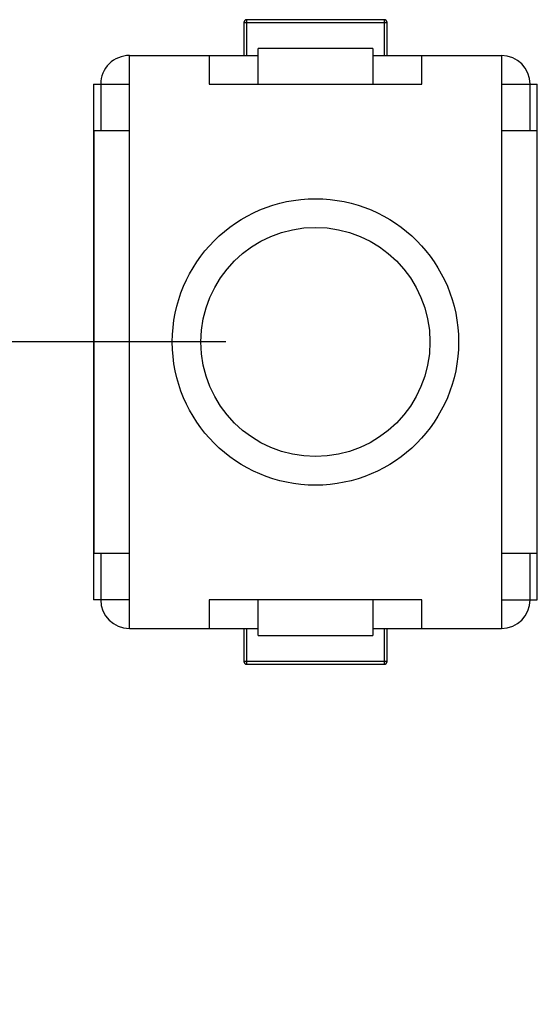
# Model space of a CAD drawing. Header units: millimetres. Extents: x 563 to 681, y 173 to 284.
# Tile 125 of 167: x 622.52 to 626.14, y 253.74 to 260.62. Entities that reach past the tile are written whole.
import ezdxf

# ---------------------------------------------------------------- set-up
doc = ezdxf.new("R2010")
doc.units = ezdxf.units.MM
doc.header["$LTSCALE"] = 30.734
doc.header["$PDMODE"] = 3
doc.header["$PDSIZE"] = 0.3125
doc.layers.get('0').update_dxf_attribs({"linetype": 'CONTINUOUS'})
doc.layers.get('Defpoints').update_dxf_attribs({"linetype": 'CONTINUOUS'})
doc.layers.add('dim', color=6, linetype='CONTINUOUS', lineweight=9)
doc.styles.add('Verdana', font='verdana.ttf', dxfattribs={"height": 2.5})
doc.dimstyles.new('aaaaaaaa 3.0', dxfattribs={"dimtxt": 2.5, "dimasz": 1.5, "dimexe": 1.25, "dimexo": 0.625, "dimtad": 1, "dimdec": 1, "dimzin": 9, "dimdsep": 46, "dimtxsty": 'Verdana', "dimcen": 0, "dimazin": 0, "dimtfac": 1, "dimtofl": 0, "dimtmove": 0, "dimatfit": 3, "dimfxl": 1, "dimlwd": 25, "dimlwe": 25, "dimarcsym": 0})

# ---------------------------------------------------------------- blocks, each defined once
blk = doc.blocks.new('*D31')
at = {"layer": 'Defpoints', "color": 0}
for p in [(624.5854, 258.3689), (605.9773, 251.2628), (624.5854, 251.2628)]:
    blk.add_point(p, dxfattribs=at)
at = {"layer": 'dim', "color": 0, "lineweight": 25}
for p, q in [((623.9604, 258.3689), (604.7273, 258.3689)), ((605.9773, 256.8689), (605.9773, 252.7628)), ((623.9604, 251.2628), (604.7273, 251.2628))]:
    blk.add_line(p, q, dxfattribs=at)
at = {"layer": 'dim', "color": 0}
for points in [[(606.2273, 256.8689), (605.7273, 256.8689), (605.9773, 258.3689)], [(605.7273, 252.7628), (606.2273, 252.7628), (605.9773, 251.2628)]]:
    blk.add_solid(points, dxfattribs=at)
at = {"layer": 'dim', "color": 0, "insert": (604.0981, 254.8158), "char_height": 2.5, "attachment_point": 5, "rotation": 90, "style": 'Verdana'}
blk.add_mtext('7.1', dxfattribs=at)

msp = doc.modelspace()

# ---------------------------------------------------------------- linework, layer by layer
at = {"linetype": 'Continuous'}
for p, q in [((624.0854, 260.5989), (624.0854, 260.3689)), ((624.0854, 260.5989), (625.0854, 260.5989)), ((624.1054, 260.3689), (624.1054, 260.6189)), ((625.0654, 260.6189), (624.1054, 260.6189)), ((625.0654, 260.6189), (625.0654, 260.3689)), ((625.0854, 260.3689), (625.0854, 260.5989)), ((624.1854, 260.1689), (624.1854, 260.4189)), ((624.9854, 260.4189), (624.1854, 260.4189)), ((624.9854, 260.4189), (624.9854, 260.1689)), ((623.2854, 256.3689), (623.2854, 260.3689)), ((623.2854, 260.3689), (624.1854, 260.3689)), ((623.8418, 260.3689), (623.8418, 260.1689)), ((624.9854, 260.3689), (625.8854, 260.3689)), ((625.329, 260.1689), (625.329, 260.3689)), ((625.8854, 260.3689), (625.8854, 256.3689)), ((623.0354, 260.1689), (623.0354, 256.5689)), ((623.0354, 260.1689), (623.2854, 260.1689)), ((623.0854, 260.1689), (623.0854, 259.8459)), ((623.8418, 260.1689), (625.329, 260.1689)), ((625.8854, 260.1689), (626.1354, 260.1689)), ((626.0854, 259.8459), (626.0854, 260.1689)), ((626.1354, 256.5689), (626.1354, 260.1689)), ((623.0354, 259.8459), (623.2854, 259.8459)), ((623.0367, 259.8459), (623.0367, 256.892)), ((625.8854, 259.8459), (626.1354, 259.8459)), ((623.2854, 256.892), (623.0354, 256.892)), ((623.0854, 256.892), (623.0854, 256.5689)), ((626.1354, 256.892), (625.8854, 256.892)), ((626.0854, 256.5689), (626.0854, 256.892)), ((623.2854, 256.5689), (623.0354, 256.5689)), ((623.8418, 256.5689), (623.8418, 256.3689)), ((625.329, 256.5689), (623.8418, 256.5689)), ((624.1854, 256.3189), (624.1854, 256.5689)), ((624.9854, 256.5689), (624.9854, 256.3189)), ((625.329, 256.3689), (625.329, 256.5689)), ((625.8854, 256.5689), (626.1354, 256.5689)), ((623.2854, 256.3689), (624.1854, 256.3689)), ((624.0854, 256.3689), (624.0854, 256.1389)), ((624.1054, 256.1189), (624.1054, 256.3689)), ((624.9854, 256.3689), (625.8854, 256.3689)), ((625.0654, 256.3689), (625.0654, 256.1189)), ((625.0854, 256.1389), (625.0854, 256.3689)), ((624.1854, 256.3189), (624.9854, 256.3189)), ((625.0854, 256.1389), (624.0854, 256.1389)), ((624.1054, 256.1189), (625.0654, 256.1189))]:
    msp.add_line(p, q, dxfattribs=at)
for radius in [1, 0.8]:
    msp.add_circle((624.5854, 258.3689), radius, dxfattribs=at)
for centre, radius, start, end in [((624.1054, 260.5989), 0.02, 90.00001, 180.00001), ((625.0654, 260.5989), 0.02, 0.00001, 90.00001), ((623.2854, 260.1689), 0.2, 90.00001, 180.00001), ((625.8854, 260.1689), 0.2, 0.00001, 90.00001), ((623.2854, 256.5689), 0.2, 180.00001, 270.00001), ((625.8854, 256.5689), 0.2, 270.00001, 0.00001), ((624.1054, 256.1389), 0.02, 180.00001, 270.00001), ((625.0654, 256.1389), 0.02, 270.00001, 0.00001)]:
    msp.add_arc(centre, radius, start, end, dxfattribs=at)

# ---------------------------------------------------------------- dimensions: what is measured, and where the dimension line sits
at = {"layer": 'dim'}
dim = msp.add_linear_dim(base=(605.9773, 251.2628), p1=(624.5854, 258.3689), p2=(624.5854, 251.2628), angle=90, dimstyle='aaaaaaaa 3.0', dxfattribs=at)
dim.commit()
dim.dimension.update_dxf_attribs({"geometry": '*D31', "text_midpoint": (604.0981, 254.8158)})

doc.saveas('drawing.dxf')
